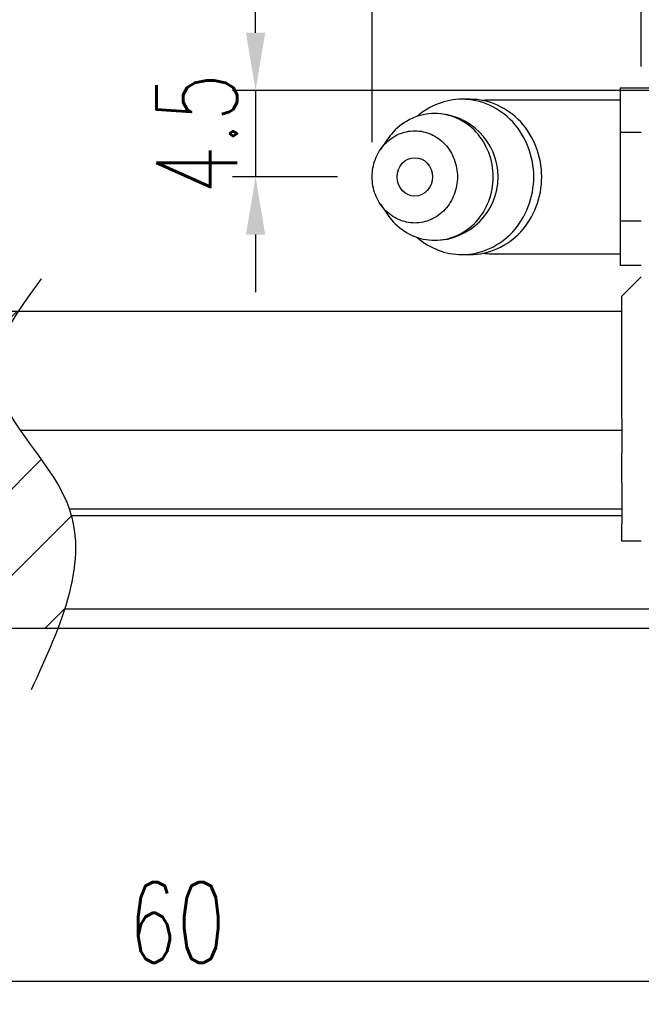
# Model space of a CAD drawing. Header units: millimetres. Extents: x 748 to 1024, y 329 to 423.
# Tile 3 of 49: x 902 to 934, y 329 to 380. Entities that reach past the tile are written whole.
import ezdxf

# ---------------------------------------------------------------- set-up
doc = ezdxf.new("R2010")
doc.units = ezdxf.units.MM
doc.header["$LTSCALE"] = 0.15
doc.layers.get('0').update_dxf_attribs({"linetype": 'CONTINUOUS'})
doc.layers.get('DEFPOINTS').update_dxf_attribs({"linetype": 'CONTINUOUS'})
doc.layers.add('2', color=7, linetype='CONTINUOUS')
doc.layers.add('DIM', color=4, linetype='CONTINUOUS')
doc.styles.add('DIM-7', font='SIMPLEX.shx', dxfattribs={"width": 0.7, "bigfont": 'chineset.shx'})
doc.dimstyles.new('CNS', dxfattribs={"dimtxt": 3.5, "dimasz": 2.5, "dimexe": 1, "dimexo": 1.5, "dimgap": 0.09, "dimtad": 0, "dimdsep": 46, "dimtxsty": 'DIM-7', "dimcen": 0.09, "dimclrd": 1, "dimclre": 1, "dimclrt": 4, "dimadec": 0, "dimazin": 0, "dimtfac": 1, "dimtix": 1, "dimtmove": 2, "dimatfit": 3, "dimfxl": 1, "dimtvp": 0.971429, "dimtolj": 1, "dimarcsym": 0})

# ---------------------------------------------------------------- blocks, each defined once
blk = doc.blocks.new('*D17')
at = {"color": 7, "lineweight": -2, "transparency": 16777216}
for p, q in [((880.09, 344.517), (880.09, 328.873)), ((940.09, 344.517), (940.09, 328.873)), ((883.09, 330.073), (937.09, 330.073))]:
    blk.add_line(p, q, dxfattribs=at)
at = {"color": 7, "transparency": 16777216}
for points in [[(883.09, 330.573), (883.09, 329.573), (880.09, 330.073)], [(937.09, 330.573), (937.09, 329.573), (940.09, 330.073)]]:
    blk.add_solid(points, dxfattribs=at)
at = {"layer": 'DEFPOINTS', "color": 0, "transparency": 16777216}
for p in [(880.09, 346.317), (940.09, 346.317), (940.09, 330.073)]:
    blk.add_point(p, dxfattribs=at)
at = {"color": 7, "transparency": 16777216, "insert": (910.09, 333.133), "char_height": 4.2, "attachment_point": 5, "style": 'DIM-7'}
blk.add_mtext('\\A1;60', dxfattribs=at)
blk = doc.blocks.new('*D102')
at = {"layer": 'DEFPOINTS', "color": 0, "transparency": 16777216}
for p in [(945.04, 376.435), (914.177, 371.935), (920.24, 371.935)]:
    blk.add_point(p, dxfattribs=at)
at = {"layer": 'DIM', "color": 7, "lineweight": -2, "transparency": 16777216}
for p, q in [((914.177, 379.435), (914.177, 382.435)), ((943.24, 376.435), (912.977, 376.435)), ((914.177, 376.435), (914.177, 371.935)), ((918.44, 371.935), (912.977, 371.935)), ((914.177, 368.935), (914.177, 365.935))]:
    blk.add_line(p, q, dxfattribs=at)
at = {"layer": 'DIM', "color": 7, "transparency": 16777216}
for points in [[(913.677, 379.435), (914.677, 379.435), (914.177, 376.435)], [(913.677, 368.935), (914.677, 368.935), (914.177, 371.935)]]:
    blk.add_solid(points, dxfattribs=at)
at = {"layer": 'DIM', "color": 7, "transparency": 16777216, "insert": (911.117, 374.185), "char_height": 4.2, "attachment_point": 5, "rotation": 90, "style": 'DIM-7'}
blk.add_mtext('\\A1;4.5', dxfattribs=at)
blk = doc.blocks.new('*D103')
at = {"layer": 'DEFPOINTS', "color": 0, "transparency": 16777216}
for p in [(934.24, 401.41), (934.24, 375.881), (920.24, 371.935)]:
    blk.add_point(p, dxfattribs=at)
at = {"layer": 'DIM', "color": 7, "lineweight": -2, "transparency": 16777216}
for p, q in [((920.24, 373.735), (920.24, 402.61)), ((934.24, 377.681), (934.24, 402.61)), ((923.24, 401.41), (931.24, 401.41))]:
    blk.add_line(p, q, dxfattribs=at)
at = {"layer": 'DIM', "color": 7, "transparency": 16777216}
for points in [[(923.24, 401.91), (923.24, 400.91), (920.24, 401.41)], [(931.24, 401.91), (931.24, 400.91), (934.24, 401.41)]]:
    blk.add_solid(points, dxfattribs=at)
at = {"layer": 'DIM', "color": 7, "transparency": 16777216, "insert": (927.24, 405.57), "char_height": 4.2, "attachment_point": 5, "style": 'DIM-7'}
blk.add_mtext('\\A1;(14)', dxfattribs=at)

msp = doc.modelspace()

# ---------------------------------------------------------------- hatches: boundary and pattern name
at = {"layer": '2'}
h = msp.add_hatch(dxfattribs=at)
h.set_pattern_fill('ANSI31', color=0, style=0)
h.set_pattern_definition([(45, (509.8305, 53.827), (-2.245064, 2.245064), [])])
edge = h.paths.add_edge_path()
edge.add_spline(control_points=[(904.492, 354.635), (904.45, 354.76), (903.92, 356.176), (902.783, 357.518), (901.941, 358.734)], knot_values=[8.897225, 8.897225, 8.897225, 8.897225, 9.302888, 13.519945, 13.519945, 13.519945, 13.519945], degree=3, periodic=0)
edge.add_spline(control_points=[(901.941, 358.734), (901.25, 359.733), (900.114, 361.748), (901.126, 363.857), (901.829, 364.935)], knot_values=[1.860649, 1.860649, 1.860649, 1.860649, 5.325429, 8.897225, 8.897225, 8.897225, 8.897225], degree=3, periodic=0)
edge.add_line((901.829, 364.935), (884.84, 364.935))
edge.add_line((884.84, 364.935), (884.84, 356.435))
edge.add_line((884.84, 356.435), (883.09, 356.435))
edge.add_line((883.09, 356.435), (883.09, 348.435))
edge.add_line((883.09, 348.435), (903.889, 348.435))
edge.add_spline(control_points=[(903.889, 348.435), (904.017, 348.769), (904.135, 349.103), (904.242, 349.435)], knot_values=[18.905289, 18.905289, 18.905289, 18.905289, 19.902616, 19.902616, 19.902616, 19.902616], degree=3, periodic=0)
edge.add_spline(control_points=[(904.242, 349.435), (904.778, 351.104), (905.016, 352.737), (904.596, 354.291)], knot_values=[13.891541, 13.891541, 13.891541, 13.891541, 18.905289, 18.905289, 18.905289, 18.905289], degree=3, periodic=0)
edge.add_spline(control_points=[(904.596, 354.291), (904.565, 354.406), (904.53, 354.521), (904.492, 354.635)], knot_values=[13.519945, 13.519945, 13.519945, 13.519945, 13.891541, 13.891541, 13.891541, 13.891541], degree=3, periodic=0)
h.paths.add_polyline_path([(875.34, 364.935), (860.09, 364.935), (860.09, 364.762), (860.09, 363.248), (860.09, 363.052), (860.09, 361.525), (860.09, 361.328), (860.09, 359.38), (860.09, 359.22), (860.09, 359.08), (860.09, 358.734), (860.09, 354.635), (860.09, 354.291), (860.09, 352.508), (860.09, 352.331), (860.09, 349.435), (860.09, 348.435), (877.09, 348.435), (877.09, 356.435), (875.34, 356.435)])

# ---------------------------------------------------------------- linework, layer by layer
at = {"layer": '2', "color": 0, "linetype": 'Continuous'}
for p, q in [((935.14, 376.554), (933.14, 376.554)), ((933.14, 376.554), (933.14, 375.399)), ((925.329, 375.976), (924.914, 375.976)), ((933.14, 375.935), (926.457, 375.935)), ((933.14, 375.399), (933.14, 374.244)), ((934.24, 374.244), (933.14, 374.244)), ((933.14, 374.244), (933.14, 371.935)), ((921.036, 373.893), (920.672, 373.359)), ((933.14, 371.935), (933.14, 369.625)), ((920.672, 370.511), (921.036, 369.976)), ((934.24, 369.625), (933.14, 369.625)), ((933.14, 369.625), (933.14, 368.471)), ((933.14, 368.471), (933.14, 367.316)), ((926.457, 367.935), (933.14, 367.935)), ((924.914, 367.893), (925.329, 367.893)), ((934.24, 367.316), (933.14, 367.316)), ((933.23, 365.721), (934.24, 366.731)), ((933.23, 365.423), (933.23, 365.721)), ((933.23, 363.74), (933.23, 365.423)), ((933.23, 364.935), (860.09, 364.935)), ((933.23, 363.048), (933.23, 363.74)), ((933.23, 361.522), (933.23, 363.048)), ((933.23, 360.92), (933.23, 361.522)), ((933.23, 359.381), (933.23, 360.92)), ((933.23, 359.381), (933.23, 357.552)), ((933.23, 358.734), (901.941, 358.734)), ((933.23, 356.005), (933.23, 357.552)), ((933.23, 356.005), (933.23, 353.877)), ((933.23, 354.635), (904.492, 354.635)), ((933.23, 354.291), (904.596, 354.291)), ((933.23, 352.981), (933.23, 353.877)), ((934.24, 352.981), (933.23, 352.981)), ((1023.99, 349.435), (904.242, 349.435)), ((1023.99, 348.435), (860.09, 348.435))]:
    msp.add_line(p, q, dxfattribs=at)
for centre, radius, start, end in [((926.457, 371.935), 4, 90, 96.5724), ((923.49, 371.935), 3.3, 270, 89.8491), ((926.457, 371.935), 4, 263.4276, 270)]:
    msp.add_arc(centre, radius, start, end, dxfattribs=at)
msp.add_ellipse((922.457, 371.935), major_axis=(0, -1), ratio=0.92388, dxfattribs=at)
for points, knots in [([(922.575, 368.786), (923.233, 368.217), (924.071, 367.893), (925.892, 367.893), (926.863, 368.329), (928.245, 369.825), (928.648, 370.877), (928.648, 372.993), (928.245, 374.044), (926.863, 375.541), (925.892, 375.976), (924.071, 375.976), (923.233, 375.653), (922.575, 375.084)], [0, 0, 0, 0, 0.150594, 0.150594, 0.325297, 0.325297, 0.5, 0.5, 0.674703, 0.674703, 0.849406, 0.849406, 1, 1, 1, 1]), ([(925.329, 367.893), (926.306, 367.893), (927.278, 368.329), (928.66, 369.825), (929.062, 370.877), (929.062, 372.993), (928.66, 374.044), (927.278, 375.541), (926.306, 375.976), (925.329, 375.976)], [0, 0, 0, 0, 0.250008, 0.250008, 0.500016, 0.500016, 0.750023, 0.750023, 1, 1, 1, 1]), ([(921.038, 369.976), (921.128, 369.843), (921.227, 369.718), (921.899, 368.99), (922.692, 368.635), (924.289, 368.635), (925.082, 368.99), (926.211, 370.212), (926.539, 371.071), (926.539, 372.799), (926.211, 373.657), (925.082, 374.879), (924.289, 375.235), (922.692, 375.235), (921.899, 374.879), (921.227, 374.152), (921.128, 374.026), (921.038, 373.893)], [0, 0, 0, 0, 0.029891, 0.029891, 0.186594, 0.186594, 0.343297, 0.343297, 0.5, 0.5, 0.656703, 0.656703, 0.813406, 0.813406, 0.970109, 0.970109, 1, 1, 1, 1]), ([(920.24, 371.935), (920.24, 371.777), (920.268, 371.464), (920.395, 371.01), (920.602, 370.593), (920.879, 370.227), (921.217, 369.926), (921.603, 369.703), (922.022, 369.566), (922.457, 369.519), (922.892, 369.566), (923.311, 369.703), (923.697, 369.926), (924.035, 370.227), (924.313, 370.593), (924.519, 371.01), (924.646, 371.464), (924.689, 371.935), (924.646, 372.406), (924.519, 372.859), (924.313, 373.277), (924.035, 373.643), (923.697, 373.943), (923.311, 374.166), (922.892, 374.304), (922.457, 374.35), (922.022, 374.304), (921.603, 374.166), (921.217, 373.943), (920.879, 373.643), (920.602, 373.277), (920.327, 372.722), (920.24, 372.248), (920.24, 371.935)], [0, 0, 0, 0, 0.031259, 0.062519, 0.093778, 0.125038, 0.156297, 0.187556, 0.218816, 0.250075, 0.281335, 0.312594, 0.343853, 0.375113, 0.406372, 0.437632, 0.468891, 0.500151, 0.53141, 0.562669, 0.593929, 0.625188, 0.656448, 0.687707, 0.718966, 0.750226, 0.781485, 0.812745, 0.844004, 0.875263, 0.906523, 0.937782, 1, 1, 1, 1])]:
    msp.add_open_spline(points, degree=3, knots=knots, dxfattribs=at)
at = {"layer": '2', "color": 0}
msp.add_open_spline([(903.03, 366.624), (901.811, 364.978), (898.867, 361.003), (906.806, 354.58), (904.054, 348.609), (902.502, 345.24)], degree=3, knots=[0, 0, 0, 0, 5.432446, 13.114282, 23.056008, 23.056008, 23.056008, 23.056008], dxfattribs=at)

# ---------------------------------------------------------------- dimensions: what is measured, and where the dimension line sits
at = {"color": 0}
dim = msp.add_linear_dim(base=(940.09, 330.073), p1=(880.09, 346.317), p2=(940.09, 346.317), dimstyle='CNS', override={"dimscale": 1.2, "dimgap": 0.8, "dimtad": 1, "dimclrd": 7, "dimclre": 7, "dimclrt": 7, "dimadec": 2, "dimazin": 2, "dimtm": 1e-09, "dimtfac": 0.6, "dimtmove": 1, "dimarcsym": 1}, dxfattribs=at)
dim.commit()
dim.dimension.update_dxf_attribs({"geometry": '*D17', "text_midpoint": (910.09, 333.133)})
at = {"layer": 'DIM', "color": 0}
dim = msp.add_linear_dim(base=(934.24, 401.41), p1=(920.24, 371.935), p2=(934.24, 375.881), text='(<>)', dimstyle='CNS', override={"dimscale": 1.2, "dimgap": 0.8, "dimtad": 1, "dimclrd": 7, "dimclre": 7, "dimclrt": 7, "dimtmove": 1}, dxfattribs=at)
dim.commit()
dim.dimension.update_dxf_attribs({"geometry": '*D103', "text_midpoint": (927.24, 405.57)})
dim = msp.add_linear_dim(base=(914.177, 371.935), p1=(945.04, 376.435), p2=(920.24, 371.935), angle=90, dimstyle='CNS', override={"dimscale": 1.2, "dimgap": 0.8, "dimtad": 1, "dimclrd": 7, "dimclre": 7, "dimclrt": 7, "dimtmove": 1}, dxfattribs=at)
dim.commit()
dim.dimension.update_dxf_attribs({"geometry": '*D102', "text_midpoint": (911.117, 374.185)})

doc.saveas('drawing.dxf')
